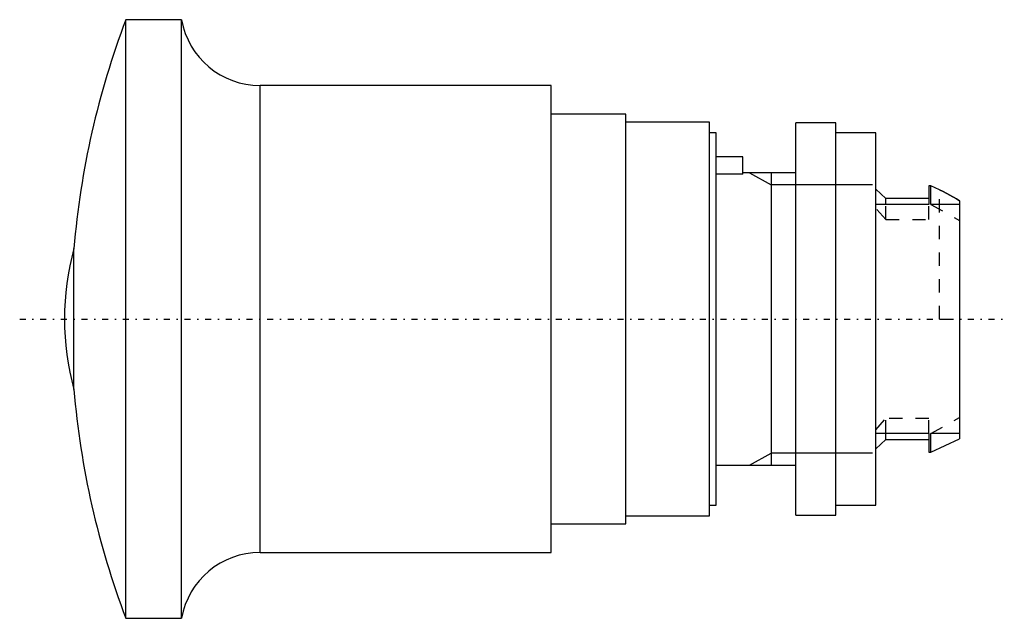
# Model space of a CAD drawing. Extents: x -70.7 to 3.4, y -22.5 to 22.5.
import ezdxf

# ---------------------------------------------------------------- set-up
doc = ezdxf.new("R2010")
doc.units = 0
doc.linetypes.add('CENTER', pattern=[1.5, 0.45, -0.5, 0.05, -0.5])
doc.linetypes.add('DASHED', pattern=[2, 1, -1])
for name, color, linetype in [('AM_0', 7, 'CONTINUOUS'), ('AM_10', 7, 'CONTINUOUS'), ('AM_3', 7, 'DASHED'), ('AM_7', 7, 'CENTER')]:
    doc.layers.add(name, color=color, linetype=linetype)

msp = doc.modelspace()

# ---------------------------------------------------------------- linework, layer by layer
at = {"layer": 'AM_0', "color": 7, "linetype": 'CONTINUOUS'}
for p, q in [((-58.496, 22.5), (-62.687, 22.5)), ((-62.687, -22.5), (-62.687, 22.5)), ((-58.496, -22.5), (-58.496, 22.5)), ((-30.693, 17.55), (-52.588, 17.55)), ((-52.588, -17.55), (-52.588, 17.55)), ((-30.693, -17.55), (-30.693, 17.55)), ((-25.093, 15.4), (-30.693, 15.4)), ((-25.093, -15.4), (-25.093, 15.4)), ((-18.793, 14.8), (-25.093, 14.8)), ((-18.793, -14.8), (-18.793, 14.8)), ((-9.3, 14.75), (-12.3, 14.75)), ((-12.3, -14.75), (-12.3, 14.75)), ((-9.3, -14.75), (-9.3, 14.75)), ((-18.3, 14), (-18.793, 14)), ((-18.3, -14), (-18.3, 14)), ((-6.3, 14), (-9.3, 14)), ((-6.3, -14), (-6.3, 14)), ((-16.3, 12.2), (-18.3, 12.2)), ((-16.3, 10.897), (-16.3, 12.2)), ((-16.3, 10.897), (-18.3, 10.897)), ((-12.3, 11), (-16.3, 11)), ((-5.55, 9.05), (-6.3, 9.763)), ((-2.15, 10), (-2.3, 10)), ((-2.3, 10), (-2.3, 8.602)), ((-1.5, 9.698), (-2.15, 10)), ((-2.15, 8.602), (-2.15, 10)), ((-2.3, 9.05), (-5.55, 9.05)), ((-5.55, 8.602), (-5.55, 9.05)), ((-2.3, 8.602), (-6.3, 8.602)), ((0, 8.602), (-2.15, 8.602)), ((0, 8.874), (0, -9)), ((-66.585, -5.301), (-66.585, 5.301)), ((-2.3, -8.602), (-6.3, -8.602)), ((-5.55, -9.05), (-5.55, -8.602)), ((-2.3, -8.602), (-2.3, -10)), ((0, -8.602), (-2.15, -8.602)), ((-2.15, -10), (-2.15, -8.602)), ((-6.3, -9.763), (-5.55, -9.05)), ((-5.55, -9.05), (-2.3, -9.05)), ((-2.15, -10), (0, -9)), ((-2.3, -10), (-2.15, -10)), ((-18.3, -11), (-12.3, -11)), ((-18.793, -14), (-18.3, -14)), ((-9.3, -14), (-6.3, -14)), ((-25.093, -14.8), (-18.793, -14.8)), ((-12.3, -14.75), (-9.3, -14.75)), ((-30.693, -15.4), (-25.093, -15.4)), ((-52.588, -17.55), (-30.693, -17.55)), ((-62.687, -22.5), (-58.496, -22.5))]:
    msp.add_line(p, q, dxfattribs=at)
for points in [[(-1.5, 9.698), (-1.241, 9.574), (-0.733, 9.31), (-0.241, 9.024), (0, 8.874)], [(0, 8.874), (-0.241, 9.024), (-0.733, 9.31), (-1.241, 9.574), (-1.5, 9.698)]]:
    msp.add_lwpolyline(points, dxfattribs=at)
for centre, radius, start, end in [((-3.306, 0), 63.5, 159.24757, 175.21162), ((-52.588, 23.55), 6, 190.07866, 270), ((-47.3, 0), 20, 164.63093, 195.36907), ((-3.306, 0), 63.5, 184.78838, 200.75243), ((-52.588, -23.55), 6, 90, 169.92134)]:
    msp.add_arc(centre, radius, start, end, dxfattribs=at)
at = {"layer": 'AM_10', "color": 7, "linetype": 'CONTINUOUS'}
for p, q in [((-15.8, 11), (-14.17, 10.08)), ((-14.17, 11), (-14.17, -11)), ((-6.55, 10.08), (-14.17, 10.08)), ((-15.8, -11), (-14.17, -10.08)), ((-6.55, -10.08), (-14.17, -10.08))]:
    msp.add_line(p, q, dxfattribs=at)
at = {"layer": 'AM_3', "color": 6, "linetype": 'DASHED'}
for p, q in [((-1.5, 0), (-1.5, 9.698)), ((-5.55, 7.476), (-6.3, 8.324)), ((-5.55, 7.476), (-5.55, 8.602)), ((-2.3, 7.476), (-2.3, 8.602)), ((-2.15, 8.602), (0, 7.416)), ((-5.55, 7.476), (-2.3, 7.476)), ((-1.5, 0), (0, 0)), ((-6.3, -8.324), (-5.55, -7.476)), ((-5.55, -8.602), (-5.55, -7.476)), ((-2.3, -7.476), (-5.55, -7.476)), ((-2.3, -8.602), (-2.3, -7.476)), ((-2.15, -8.602), (0, -7.416))]:
    msp.add_line(p, q, dxfattribs=at)
at = {"layer": 'AM_7', "color": 4, "linetype": 'CENTER'}
msp.add_line((-70.665, 0), (3.365, 0), dxfattribs=at)

doc.saveas('drawing.dxf')
